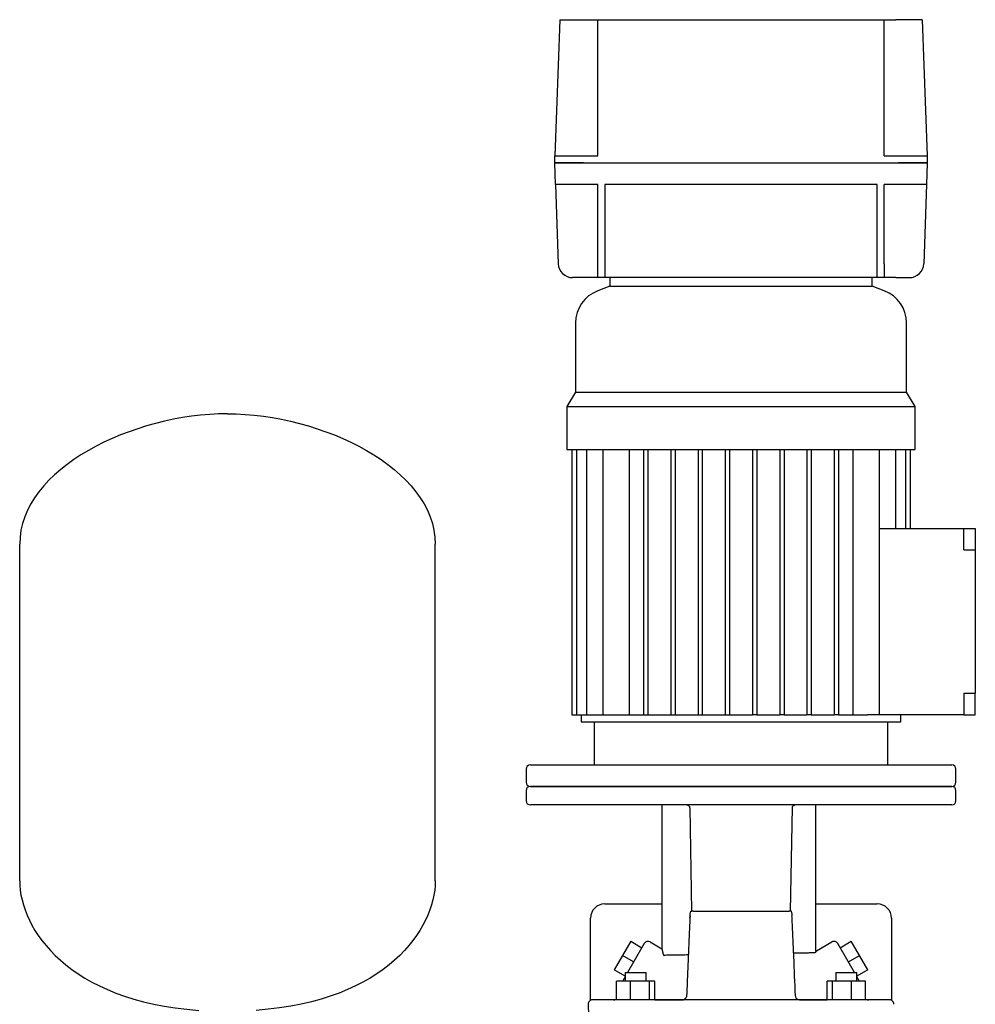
# Model space of a CAD drawing. Header units: millimetres. Extents: x 12 to 1827, y 12 to 1143.
# Tile 7 of 7: x 1011 to 1678, y 456 to 1143. Entities that reach past the tile are written whole.
import ezdxf

# ---------------------------------------------------------------- set-up
doc = ezdxf.new("R2010")
doc.units = ezdxf.units.MM

msp = doc.modelspace()

# ---------------------------------------------------------------- linework, layer by layer
at = {"color": 7, "linetype": 'Continuous', "lineweight": 25}
for p, q in [((1388.26, 1142.74), (1384.94, 1047.74)), ((1388.26, 1142.74), (1406.77, 1142.74)), ((1406.77, 1142.74), (1414.77, 1142.74)), ((1414.77, 1047.74), (1414.77, 1142.74)), ((1414.77, 1142.74), (1614.77, 1142.74)), ((1614.77, 1047.74), (1614.77, 1142.74)), ((1614.77, 1142.74), (1622.77, 1142.74)), ((1641.27, 1142.74), (1622.77, 1142.74)), ((1641.27, 1142.74), (1644.59, 1047.74)), ((1384.77, 1042.74), (1384.94, 1047.74)), ((1404.93, 1047.74), (1414.77, 1047.74)), ((1614.77, 1047.74), (1624.6, 1047.74)), ((1644.59, 1047.74), (1644.77, 1042.74)), ((1385.29, 1027.74), (1384.77, 1042.74)), ((1404.75, 1042.74), (1624.78, 1042.74)), ((1644.77, 1042.74), (1644.24, 1027.74)), ((1385.29, 1027.74), (1387.22, 972.39)), ((1414.77, 1027.74), (1405.28, 1027.74)), ((1414.77, 972.39), (1414.77, 1027.74)), ((1609.77, 1027.74), (1419.77, 1027.74)), ((1419.77, 1027.74), (1419.77, 972.39)), ((1609.77, 972.39), (1609.77, 1027.74)), ((1624.26, 1027.74), (1614.77, 1027.74)), ((1614.77, 972.39), (1614.77, 1027.74)), ((1644.24, 1027.74), (1642.31, 972.39)), ((1414.77, 962.74), (1414.77, 972.39)), ((1419.77, 972.39), (1419.77, 962.74)), ((1609.77, 962.74), (1609.77, 972.39)), ((1614.77, 972.39), (1614.77, 962.74)), ((1406.77, 962.74), (1397.22, 962.74)), ((1414.77, 962.74), (1406.77, 962.74)), ((1419.77, 962.74), (1414.77, 962.74)), ((1609.77, 962.74), (1419.77, 962.74)), ((1423.27, 962.74), (1423.27, 956.74)), ((1606.27, 956.74), (1606.27, 962.74)), ((1614.77, 962.74), (1609.77, 962.74)), ((1622.77, 962.74), (1614.77, 962.74)), ((1622.77, 962.74), (1632.32, 962.74)), ((1423.27, 956.74), (1414.84, 953.58)), ((1423.27, 956.74), (1514.77, 956.74)), ((1514.77, 956.74), (1606.27, 956.74)), ((1614.69, 953.58), (1606.27, 956.74)), ((1399.27, 931.1), (1399.27, 882.74)), ((1630.27, 882.74), (1630.27, 931.1)), ((1399.27, 882.74), (1393.27, 872.74)), ((1399.27, 882.74), (1514.77, 882.74)), ((1514.77, 882.74), (1630.27, 882.74)), ((1636.27, 872.74), (1630.27, 882.74)), ((1393.27, 872.74), (1393.27, 842.74)), ((1393.27, 872.74), (1514.77, 872.74)), ((1514.77, 872.74), (1636.27, 872.74)), ((1636.27, 842.74), (1636.27, 872.74)), ((1393.27, 842.74), (1514.77, 842.74)), ((1396.67, 842.74), (1396.67, 657.74)), ((1399.97, 842.74), (1399.97, 657.74)), ((1406.89, 842.74), (1406.89, 657.74)), ((1418.27, 842.74), (1418.27, 657.74)), ((1436.74, 842.74), (1436.74, 657.74)), ((1446.77, 842.74), (1446.77, 657.74)), ((1449.77, 842.74), (1449.77, 657.74)), ((1465.77, 842.74), (1465.77, 657.74)), ((1468.77, 842.74), (1468.77, 657.74)), ((1484.77, 842.74), (1484.77, 657.74)), ((1487.77, 842.74), (1487.77, 657.74)), ((1503.77, 842.74), (1503.77, 657.74)), ((1506.77, 842.74), (1506.77, 657.74)), ((1514.77, 842.74), (1636.27, 842.74)), ((1522.77, 842.74), (1522.77, 657.74)), ((1525.77, 842.74), (1525.77, 657.74)), ((1541.77, 842.74), (1541.77, 657.74)), ((1544.77, 842.74), (1544.77, 657.74)), ((1560.77, 842.74), (1560.77, 657.74)), ((1563.77, 842.74), (1563.77, 657.74)), ((1579.77, 842.74), (1579.77, 657.74)), ((1582.77, 842.74), (1582.77, 657.74)), ((1592.79, 842.74), (1592.79, 657.74)), ((1611.27, 842.74), (1611.27, 657.74)), ((1622.64, 842.74), (1622.64, 787.74)), ((1629.56, 842.74), (1629.56, 787.74)), ((1632.86, 842.74), (1632.86, 787.74)), ((1611.27, 787.74), (1670.27, 787.74)), ((1670.27, 779.74), (1670.27, 787.74)), ((1670.27, 787.74), (1678.27, 787.74)), ((1678.27, 787.74), (1678.27, 780.74)), ((1011.41, 541.74), (1011.41, 776.74)), ((1301.41, 541.74), (1301.41, 776.74)), ((1670.27, 772.74), (1670.27, 779.74)), ((1678.27, 780.74), (1678.27, 772.74)), ((1670.27, 772.74), (1678.27, 772.74)), ((1678.27, 772.74), (1678.27, 672.74)), ((1670.27, 672.74), (1678.27, 672.74)), ((1670.27, 672.74), (1670.27, 665.74)), ((1678.27, 664.74), (1678.27, 672.74)), ((1670.27, 665.74), (1670.27, 657.74)), ((1678.27, 657.74), (1678.27, 664.74)), ((1396.67, 657.74), (1399.97, 657.74)), ((1399.97, 657.74), (1406.89, 657.74)), ((1403.27, 657.74), (1403.27, 652.74)), ((1403.27, 652.74), (1514.77, 652.74)), ((1406.89, 657.74), (1414.61, 657.74)), ((1412.27, 652.74), (1412.27, 622.74)), ((1414.61, 657.74), (1418.27, 657.74)), ((1418.27, 657.74), (1426.4, 657.74)), ((1426.4, 657.74), (1446.77, 657.74)), ((1446.77, 657.74), (1449.77, 657.74)), ((1449.77, 657.74), (1465.77, 657.74)), ((1465.77, 657.74), (1468.77, 657.74)), ((1468.77, 657.74), (1484.77, 657.74)), ((1484.77, 657.74), (1487.77, 657.74)), ((1487.77, 657.74), (1503.77, 657.74)), ((1503.77, 657.74), (1506.77, 657.74)), ((1506.77, 657.74), (1514.77, 657.74)), ((1514.77, 657.74), (1522.77, 657.74)), ((1514.77, 652.74), (1626.27, 652.74)), ((1525.77, 657.74), (1522.77, 657.74)), ((1525.77, 657.74), (1541.77, 657.74)), ((1544.77, 657.74), (1541.77, 657.74)), ((1544.77, 657.74), (1560.77, 657.74)), ((1563.77, 657.74), (1560.77, 657.74)), ((1563.77, 657.74), (1579.77, 657.74)), ((1582.77, 657.74), (1579.77, 657.74)), ((1582.77, 657.74), (1603.13, 657.74)), ((1611.27, 657.74), (1603.13, 657.74)), ((1670.27, 657.74), (1611.27, 657.74)), ((1617.27, 622.74), (1617.27, 652.74)), ((1626.27, 652.74), (1626.27, 657.74)), ((1670.27, 657.74), (1678.27, 657.74)), ((1364.77, 619.74), (1364.77, 610.74)), ((1367.77, 622.74), (1514.77, 622.74)), ((1514.77, 622.74), (1661.77, 622.74)), ((1664.77, 610.74), (1664.77, 619.74)), ((1364.77, 604.74), (1364.77, 597.74)), ((1514.77, 607.74), (1367.77, 607.74)), ((1367.77, 607.74), (1661.77, 607.74)), ((1661.77, 607.74), (1514.77, 607.74)), ((1664.77, 597.74), (1664.77, 604.74)), ((1661.77, 594.74), (1367.77, 594.74)), ((1459.52, 594.74), (1459.52, 494.43)), ((1477.64, 594.62), (1476.88, 594.73)), ((1478.16, 594.33), (1478.27, 594.24)), ((1478.96, 592.75), (1480.2, 520.74)), ((1549.33, 520.68), (1550.59, 592.88)), ((1567.01, 492.74), (1567.01, 594.74)), ((1419.77, 525.74), (1459.52, 525.74)), ((1567.01, 525.74), (1609.77, 525.74)), ((1409.77, 458.42), (1409.77, 515.74)), ((1479.12, 516.33), (1479.18, 517.03)), ((1550.38, 516.51), (1550.32, 517.38)), ((1619.77, 515.74), (1619.77, 458.42)), ((1437.81, 499.65), (1432.06, 489.69)), ((1437.81, 499.65), (1445.6, 495.15)), ((1447.27, 498.04), (1440.08, 485.58)), ((1451.36, 499.14), (1459.52, 494.43)), ((1567.43, 492.94), (1578.17, 499.14)), ((1589.46, 485.58), (1582.27, 498.04)), ((1583.93, 495.15), (1591.73, 499.65)), ((1597.48, 489.69), (1591.73, 499.65)), ((1432.06, 489.69), (1426.31, 479.73)), ((1439.85, 485.19), (1432.06, 489.69)), ((1589.68, 485.19), (1597.48, 489.69)), ((1603.23, 479.73), (1597.48, 489.69)), ((1440.08, 485.58), (1435.55, 477.74)), ((1593.99, 477.74), (1589.46, 485.58)), ((1433.92, 475.34), (1426.31, 479.73)), ((1433.92, 477.74), (1433.92, 471.74)), ((1433.92, 477.74), (1441.67, 477.74)), ((1441.67, 477.74), (1448.52, 477.74)), ((1448.52, 471.74), (1448.52, 477.74)), ((1581.01, 477.74), (1581.01, 471.74)), ((1581.01, 477.74), (1587.86, 477.74)), ((1587.86, 477.74), (1595.61, 477.74)), ((1603.23, 479.73), (1595.61, 475.34)), ((1595.61, 471.74), (1595.61, 477.74)), ((1427.84, 458.74), (1427.84, 471.74)), ((1437.63, 471.74), (1427.84, 471.74)), ((1432.97, 473.26), (1432.76, 472.91)), ((1437.63, 458.74), (1437.63, 471.74)), ((1451.02, 471.74), (1437.63, 471.74)), ((1451.02, 458.74), (1451.02, 471.74)), ((1454.61, 471.74), (1451.02, 471.74)), ((1454.61, 458.74), (1454.61, 471.74)), ((1574.93, 458.74), (1574.92, 471.74)), ((1578.51, 471.74), (1574.92, 471.74)), ((1578.51, 458.74), (1578.51, 471.74)), ((1591.89, 471.74), (1578.51, 471.74)), ((1591.89, 458.74), (1591.89, 471.74)), ((1601.69, 471.74), (1591.89, 471.74)), ((1601.69, 458.74), (1601.69, 471.74)), ((1601.7, 471.74), (1601.69, 471.74)), ((1601.7, 459.05), (1601.7, 471.74)), ((1476.83, 461.76), (1476.67, 460.87)), ((1552.78, 461.66), (1552.74, 461.76)), ((1552.92, 460.87), (1552.77, 461.76)), ((1552.92, 460.87), (1552.95, 460.81)), ((1408.11, 455.66), (1408.69, 433.66)), ((1425.17, 458.74), (1411.11, 458.74)), ((1597.03, 458.74), (1432.5, 458.74)), ((1454.61, 458.74), (1474.68, 458.74)), ((1454.61, 458.74), (1473.9, 458.74)), ((1555.68, 458.74), (1574.93, 458.74)), ((1618.42, 458.74), (1604.36, 458.74))]:
    msp.add_line(p, q, dxfattribs=at)
at = {"color": 7, "linetype": 'Continuous', "lineweight": 25, "flags": 128}
msp.add_lwpolyline([(1567.43, 492.94), (1567.43, 492.94)], dxfattribs=at)
msp.add_lwpolyline([(1567.43, 492.94), (1567.43, 492.94)], dxfattribs=at)
at = {"color": 7, "linetype": 'Continuous', "lineweight": 25}
for centre, radius, start, end in [((1397.22, 972.74), 10, 182, 270), ((1632.32, 972.74), 10, 270, 358), ((1423.27, 931.1), 24, 110.55605, 180), ((1606.27, 931.1), 24, 0, 69.44395), ((1367.77, 619.74), 3, 90, 180), ((1661.77, 619.74), 3, 0, 90), ((1367.77, 610.74), 3, 180, 270), ((1367.77, 604.74), 3, 90, 180), ((1661.77, 610.74), 3, 270, 360), ((1661.77, 604.74), 3, 0, 90), ((1367.77, 597.74), 3, 180, 270), ((1661.77, 597.74), 3, 270, 0), ((1419.77, 515.74), 10, 90, 180), ((1609.77, 515.74), 10, 0, 90), ((1449.86, 496.54), 3, 60.0187, 150), ((1579.67, 496.54), 3, 30, 120.01876), ((1411.11, 455.74), 3, 90.0005, 181.5), ((1425.76, 465.74), 7, 270, 287.29722), ((1603.77, 465.74), 7, 252.75621, 270), ((1618.42, 455.74), 3, 358.5, 89.9995)]:
    msp.add_arc(centre, radius, start, end, dxfattribs=at)
for points, knots in [([(1384.94, 1047.74), (1384.94, 1047.74), (1385.05, 1047.74), (1385.5, 1047.74), (1385.86, 1047.74), (1386.83, 1047.74), (1387.45, 1047.74), (1388.95, 1047.74), (1389.82, 1047.74), (1391.77, 1047.74), (1392.85, 1047.74), (1395.13, 1047.74), (1396.34, 1047.74), (1398.8, 1047.74), (1400.05, 1047.74), (1402.53, 1047.74), (1403.75, 1047.74), (1404.93, 1047.74)], [0, 0, 0, 0, 0.125, 0.125, 0.25, 0.25, 0.375, 0.375, 0.5, 0.5, 0.625, 0.625, 0.75, 0.75, 0.875, 0.875, 1, 1, 1, 1]), ([(1624.6, 1047.74), (1625.78, 1047.74), (1627.01, 1047.74), (1629.48, 1047.74), (1630.73, 1047.74), (1633.19, 1047.74), (1634.4, 1047.74), (1636.69, 1047.74), (1637.76, 1047.74), (1639.71, 1047.74), (1640.59, 1047.74), (1642.08, 1047.74), (1642.7, 1047.74), (1643.68, 1047.74), (1644.03, 1047.74), (1644.49, 1047.74), (1644.59, 1047.74), (1644.59, 1047.74)], [0, 0, 0, 0, 0.125, 0.125, 0.25, 0.25, 0.375, 0.375, 0.5, 0.5, 0.625, 0.625, 0.75, 0.75, 0.875, 0.875, 1, 1, 1, 1]), ([(1384.77, 1042.74), (1384.77, 1042.74), (1384.87, 1042.74), (1385.33, 1042.74), (1385.68, 1042.74), (1386.66, 1042.74), (1387.28, 1042.74), (1388.77, 1042.74), (1389.64, 1042.74), (1391.59, 1042.74), (1392.67, 1042.74), (1394.96, 1042.74), (1396.16, 1042.74), (1398.63, 1042.74), (1399.88, 1042.74), (1402.35, 1042.74), (1403.58, 1042.74), (1404.75, 1042.74)], [0, 0, 0, 0, 0.125, 0.125, 0.25, 0.25, 0.375, 0.375, 0.5, 0.5, 0.625, 0.625, 0.75, 0.75, 0.875, 0.875, 1, 1, 1, 1]), ([(1404.75, 1042.74), (1403.58, 1042.74), (1402.35, 1042.74), (1399.88, 1042.74), (1398.63, 1042.74), (1396.16, 1042.74), (1394.96, 1042.74), (1392.67, 1042.74), (1391.59, 1042.74), (1389.64, 1042.74), (1388.77, 1042.74), (1387.28, 1042.74), (1386.66, 1042.74), (1385.68, 1042.74), (1385.33, 1042.74), (1384.87, 1042.74), (1384.77, 1042.74), (1384.77, 1042.74)], [0, 0, 0, 0, 0.125, 0.125, 0.25, 0.25, 0.375, 0.375, 0.5, 0.5, 0.625, 0.625, 0.75, 0.75, 0.875, 0.875, 1, 1, 1, 1]), ([(1624.78, 1042.74), (1625.96, 1042.74), (1627.18, 1042.74), (1629.66, 1042.74), (1630.91, 1042.74), (1633.37, 1042.74), (1634.58, 1042.74), (1636.86, 1042.74), (1637.94, 1042.74), (1639.89, 1042.74), (1640.76, 1042.74), (1642.26, 1042.74), (1642.88, 1042.74), (1643.85, 1042.74), (1644.2, 1042.74), (1644.66, 1042.74), (1644.77, 1042.74), (1644.77, 1042.74)], [0, 0, 0, 0, 0.125, 0.125, 0.25, 0.25, 0.375, 0.375, 0.5, 0.5, 0.625, 0.625, 0.75, 0.75, 0.875, 0.875, 1, 1, 1, 1]), ([(1644.77, 1042.74), (1644.77, 1042.74), (1644.66, 1042.74), (1644.2, 1042.74), (1643.85, 1042.74), (1642.88, 1042.74), (1642.26, 1042.74), (1640.76, 1042.74), (1639.89, 1042.74), (1637.94, 1042.74), (1636.86, 1042.74), (1634.58, 1042.74), (1633.37, 1042.74), (1630.91, 1042.74), (1629.66, 1042.74), (1627.18, 1042.74), (1625.96, 1042.74), (1624.78, 1042.74)], [0, 0, 0, 0, 0.125, 0.125, 0.25, 0.25, 0.375, 0.375, 0.5, 0.5, 0.625, 0.625, 0.75, 0.75, 0.875, 0.875, 1, 1, 1, 1]), ([(1405.28, 1027.74), (1404.1, 1027.74), (1402.88, 1027.74), (1400.4, 1027.74), (1399.15, 1027.74), (1396.69, 1027.74), (1395.48, 1027.74), (1393.2, 1027.74), (1392.12, 1027.74), (1390.17, 1027.74), (1389.29, 1027.74), (1387.8, 1027.74), (1387.18, 1027.74), (1386.21, 1027.74), (1385.85, 1027.74), (1385.4, 1027.74), (1385.29, 1027.74), (1385.29, 1027.74)], [0, 0, 0, 0, 0.125, 0.125, 0.25, 0.25, 0.375, 0.375, 0.5, 0.5, 0.625, 0.625, 0.75, 0.75, 0.875, 0.875, 1, 1, 1, 1]), ([(1644.24, 1027.74), (1644.24, 1027.74), (1644.14, 1027.74), (1643.68, 1027.74), (1643.33, 1027.74), (1642.35, 1027.74), (1641.73, 1027.74), (1640.24, 1027.74), (1639.37, 1027.74), (1637.41, 1027.74), (1636.34, 1027.74), (1634.05, 1027.74), (1632.84, 1027.74), (1630.38, 1027.74), (1629.13, 1027.74), (1626.66, 1027.74), (1625.43, 1027.74), (1624.26, 1027.74)], [0, 0, 0, 0, 0.125, 0.125, 0.25, 0.25, 0.375, 0.375, 0.5, 0.5, 0.625, 0.625, 0.75, 0.75, 0.875, 0.875, 1, 1, 1, 1]), ([(1477.64, 594.62), (1477.82, 594.53), (1478.2, 594.35), (1478.63, 593.88), (1478.9, 593.33), (1478.94, 592.94), (1478.96, 592.75)], [0, 0, 0, 0, 0.255575, 0.515368, 0.766939, 1, 1, 1, 1]), ([(1550.58, 592.75), (1550.59, 592.94), (1550.63, 593.33), (1550.9, 593.88), (1551.33, 594.35), (1551.71, 594.53), (1551.9, 594.62)], [0, 0, 0, 0, 0.233067, 0.484638, 0.744427, 1, 1, 1, 1]), ([(1479.18, 517.35), (1478.99, 513.09), (1478.56, 503.71), (1477.99, 489.55), (1477.39, 475.28), (1477.01, 466.13), (1476.83, 461.76)], [0, 0, 0, 0, 0.229929, 0.505447, 0.764215, 1, 1, 1, 1]), ([(1479.18, 517.35), (1479.24, 517.76), (1479.32, 518.9), (1479.53, 520.01), (1479.66, 520.74)], [0, 0, 0, 0, 0.355894, 1, 1, 1, 1]), ([(1479.66, 520.74), (1479.68, 520.74), (1479.73, 520.74), (1479.81, 520.74), (1479.9, 520.74), (1480.02, 520.74), (1480.18, 520.74), (1480.32, 520.74), (1480.39, 520.74)], [0, 0, 0, 0, 0.126851, 0.254074, 0.382169, 0.511628, 0.758714, 1, 1, 1, 1]), ([(1481.27, 520.74), (1484.49, 520.74), (1487.83, 520.74), (1494.69, 520.74), (1498.2, 520.74), (1501.76, 520.74)], [0, 0, 0, 0, 0.5, 0.5, 1, 1, 1, 1]), ([(1527.77, 520.74), (1531.33, 520.74), (1534.85, 520.74), (1541.7, 520.74), (1545.05, 520.74), (1548.26, 520.74)], [0, 0, 0, 0, 0.5, 0.5, 1, 1, 1, 1]), ([(1549.88, 520.74), (1549.85, 520.74), (1549.8, 520.74), (1549.71, 520.74), (1549.63, 520.74), (1549.53, 520.74), (1549.44, 520.74), (1549.34, 520.74), (1549.24, 520.74), (1549.17, 520.74), (1549.14, 520.74)], [0, 0, 0, 0, 0.135095, 0.267753, 0.397763, 0.524894, 0.648904, 0.769561, 0.886653, 1, 1, 1, 1]), ([(1549.88, 520.74), (1549.87, 520.74), (1549.89, 520.74), (1549.92, 520.74), (1549.94, 520.74), (1549.95, 520.74), (1549.95, 520.74), (1549.96, 520.74), (1549.95, 520.74), (1549.92, 520.74), (1549.89, 520.74), (1549.88, 520.74)], [0, 0, 0, 0, 0.113594, 0.217595, 0.310552, 0.391426, 0.459528, 0.514554, 0.685722, 0.84818, 1, 1, 1, 1]), ([(1549.88, 520.74), (1550.01, 520.01), (1550.21, 518.9), (1550.29, 517.77), (1550.32, 517.38)], [0, 0, 0, 0, 0.652859, 1, 1, 1, 1]), ([(1552.78, 461.66), (1552.39, 470.76), (1552, 479.86), (1551.42, 493.52), (1551.23, 498.07), (1550.93, 504.91), (1550.83, 507.18), (1550.62, 511.74), (1550.52, 514.02), (1550.41, 516.3)], [0, 0, 0, 0, 0.5, 0.5, 0.75, 0.75, 0.875, 0.875, 1, 1, 1, 1]), ([(1459.52, 494.43), (1459.52, 494.42), (1459.52, 494.42), (1459.53, 494.41), (1459.53, 494.38), (1459.54, 494.35), (1459.55, 494.31), (1459.56, 494.26), (1459.58, 494.2), (1459.6, 494.12), (1459.62, 494.04), (1459.64, 493.95), (1459.66, 493.85), (1459.7, 493.71), (1459.75, 493.49), (1459.82, 493.2), (1459.9, 492.86), (1459.99, 492.49), (1460.08, 492.08), (1460.15, 491.77), (1460.18, 491.62)], [0, 0, 0, 0, 0.039372, 0.078707, 0.118033, 0.157379, 0.196772, 0.236241, 0.275813, 0.315516, 0.355376, 0.395422, 0.435678, 0.476172, 0.56114, 0.646752, 0.733232, 0.820795, 0.909652, 1, 1, 1, 1]), ([(1460.18, 491.62), (1460.2, 491.55), (1460.23, 491.4), (1460.29, 491.19), (1460.34, 490.99), (1460.42, 490.75), (1460.51, 490.49), (1460.63, 490.24), (1460.75, 490.05), (1460.85, 489.93), (1460.94, 489.86), (1461.02, 489.82), (1461.07, 489.82), (1461.09, 489.81)], [0, 0, 0, 0, 0.079794, 0.158237, 0.235392, 0.311322, 0.448746, 0.578155, 0.695651, 0.805914, 0.873484, 0.938078, 1, 1, 1, 1]), ([(1478.01, 490.1), (1477.16, 490.08), (1474.73, 490.04), (1471.3, 489.98), (1467.76, 489.93), (1464.89, 489.88), (1462.61, 489.84), (1461.59, 489.82), (1461.09, 489.81)], [0, 0, 0, 0, 0.101767, 0.290491, 0.474676, 0.654322, 0.82943, 1, 1, 1, 1]), ([(1566.28, 491.54), (1565.88, 491.53), (1565.08, 491.52), (1563, 491.48), (1560.26, 491.44), (1556.72, 491.38), (1553.76, 491.33), (1551.82, 491.3), (1551.5, 491.3)], [0, 0, 0, 0, 0.183349, 0.370998, 0.562948, 0.759199, 0.959751, 1, 1, 1, 1]), ([(1567.01, 492.74), (1567.01, 492.73), (1567.01, 492.73), (1567.01, 492.72), (1567, 492.7), (1566.99, 492.66), (1566.98, 492.62), (1566.96, 492.57), (1566.93, 492.48), (1566.87, 492.32), (1566.77, 492.08), (1566.66, 491.86), (1566.55, 491.71), (1566.47, 491.62), (1566.41, 491.57), (1566.34, 491.54), (1566.3, 491.54), (1566.28, 491.54)], [0, 0, 0, 0, 0.042475, 0.085209, 0.128275, 0.171746, 0.215697, 0.260187, 0.305202, 0.440262, 0.577818, 0.698108, 0.811628, 0.8623, 0.910603, 0.956516, 1, 1, 1, 1]), ([(1433.98, 474.97), (1433.75, 474.62), (1433.33, 473.9), (1432.82, 473.01), (1432.73, 472.85), (1432.67, 472.75)], [0, 0, 0, 0, 0.217581, 0.524784, 1, 1, 1, 1]), ([(1433.98, 474.97), (1433.66, 474.42), (1433.18, 473.63), (1433.02, 473.35), (1432.97, 473.26)], [0, 0, 0, 0, 0.689716, 1, 1, 1, 1]), ([(1596.86, 472.75), (1596.84, 472.79), (1596.79, 472.88), (1596.43, 473.51), (1595.9, 474.42), (1595.61, 474.92)], [0, 0, 0, 0, 0.304075, 0.610766, 1, 1, 1, 1]), ([(1596.67, 473.08), (1596.6, 473.21), (1596.44, 473.48), (1595.94, 474.32), (1595.67, 474.78)], [0, 0, 0, 0, 0.454758, 1, 1, 1, 1]), ([(1432.34, 471.74), (1432.35, 471.87), (1432.39, 472.23), (1432.56, 472.55), (1432.67, 472.75)], [0, 0, 0, 0, 0.360877, 1, 1, 1, 1]), ([(1597.2, 471.74), (1597.18, 471.87), (1597.15, 472.23), (1596.97, 472.55), (1596.86, 472.75)], [0, 0, 0, 0, 0.360877, 1, 1, 1, 1]), ([(1476.67, 460.87), (1476.53, 460.47), (1476.36, 460.18), (1476.04, 459.78), (1475.93, 459.66), (1475.68, 459.44), (1475.55, 459.34), (1475.15, 459.08), (1474.86, 458.95), (1474.26, 458.78), (1473.95, 458.74), (1473.64, 458.74)], [0, 0, 0, 0, 0.25, 0.25, 0.375, 0.375, 0.5, 0.5, 0.75, 0.75, 1, 1, 1, 1]), ([(1555.31, 458.77), (1555.11, 458.8), (1554.73, 458.86), (1554.11, 459.11), (1553.57, 459.57), (1553.17, 460.15), (1552.99, 460.66), (1552.92, 460.87)], [0, 0, 0, 0, 0.147998, 0.288962, 0.553815, 0.794619, 1, 1, 1, 1]), ([(1432.5, 458.74), (1431.66, 458.74), (1430.85, 458.74), (1429.33, 458.74), (1428.63, 458.74), (1427.38, 458.74), (1426.81, 458.74), (1425.86, 458.74), (1425.47, 458.74), (1425.17, 458.74)], [0, 0, 0, 0, 0.25, 0.25, 0.5, 0.5, 0.75, 0.75, 1, 1, 1, 1]), ([(1604.36, 458.74), (1604.06, 458.74), (1603.67, 458.74), (1602.71, 458.74), (1602.15, 458.74), (1600.89, 458.74), (1600.18, 458.74), (1598.68, 458.74), (1597.88, 458.74), (1597.03, 458.74)], [0, 0, 0, 0, 0.25, 0.25, 0.5, 0.5, 0.75, 0.75, 1, 1, 1, 1])]:
    msp.add_open_spline(points, degree=3, knots=knots, dxfattribs=at)
for points in [[(1156.41, 867.74), (1090.9, 867.74), (1011.41, 829.88), (1011.41, 776.74)], [(1156.41, 867.74), (1221.93, 867.74), (1301.41, 829.88), (1301.41, 776.74)], [(1551.9, 594.62), (1551.98, 594.71), (1552.11, 594.74), (1552.24, 594.74)], [(1011.41, 541.74), (1011.41, 508.14), (1045.42, 457.87), (1136.41, 451.42)], [(1301.41, 541.74), (1301.41, 508.14), (1267.41, 457.87), (1176.41, 451.42)], [(1481.27, 520.74), (1480.97, 520.74), (1480.68, 520.74), (1480.39, 520.74)], [(1501.76, 520.74), (1502.47, 520.74), (1503.17, 520.74), (1503.88, 520.74)], [(1503.88, 520.74), (1504.5, 520.74), (1505.14, 520.74), (1505.77, 520.74)], [(1505.77, 520.74), (1511.74, 520.74), (1517.8, 520.74), (1523.77, 520.74)], [(1523.77, 520.74), (1524.4, 520.74), (1525.03, 520.74), (1525.66, 520.74)], [(1525.66, 520.74), (1526.36, 520.74), (1527.07, 520.74), (1527.77, 520.74)], [(1549.14, 520.74), (1548.85, 520.74), (1548.56, 520.74), (1548.26, 520.74)], [(1567.01, 492.74), (1567.16, 492.79), (1567.3, 492.86), (1567.43, 492.94)]]:
    msp.add_open_spline(points, degree=3, dxfattribs=at)

doc.saveas('drawing.dxf')
